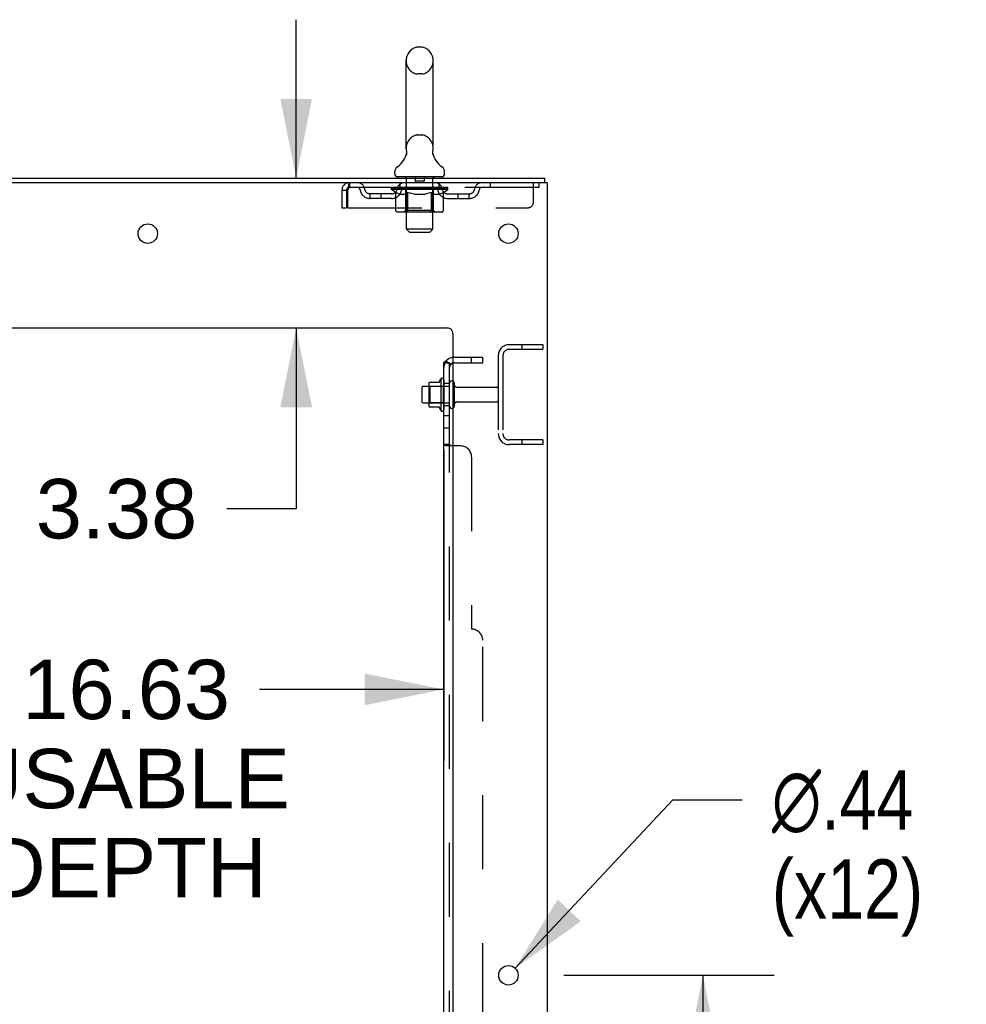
# Model space of a CAD drawing. Header units: inches. Extents: x 0 to 303, y 0 to 196.
# Tile 23 of 25: x 172 to 193, y 125 to 147. Entities that reach past the tile are written whole.
import ezdxf

# ---------------------------------------------------------------- set-up
doc = ezdxf.new("R2010")
doc.units = ezdxf.units.IN
doc.header["$LTSCALE"] = 16.67597
doc.header["$MEASUREMENT"] = 0
doc.linetypes.add('HIDDEN', pattern=[0.2, 0.1, -0.1])
doc.layers.get('0').update_dxf_attribs({"linetype": 'CONTINUOUS'})
for name, color, linetype in [('DEFAULT_2', 8, 'HIDDEN'), ('DIMENSIONS', 7, 'CONTINUOUS'), ('SUBPANEL', 7, 'CONTINUOUS')]:
    doc.layers.add(name, color=color, linetype=linetype)
doc.styles.get("Standard").update_dxf_attribs({"font": 'arial.ttf'})
doc.styles.add('TEXTSTYLE_1', font='gdt', dxfattribs={"width": 0.8})
doc.dimstyles.new('DIMSTYLE_1', dxfattribs={"dimtxt": 1.337645, "dimasz": 1.783526, "dimexe": 0.09, "dimexo": 0.07, "dimgap": 0.0375, "dimtad": 0, "dimtih": 1, "dimtoh": 1, "dimzin": 4, "dimdsep": 46, "dimtxsty": 'Standard', "dimblk": '_FILLED', "dimblk1": '_FILLED', "dimblk2": '_FILLED', "dimcen": 0.09, "dimadec": 3, "dimazin": 1, "dimtfac": 1, "dimtdec": 3, "dimtofl": 0, "dimtmove": 0, "dimatfit": 3, "dimldrblk": '_FILLED', "dimfxl": 0, "dimtolj": 1, "dimtzin": 4, "dimarcsym": 0})
doc.dimstyles.new('DIMSTYLE_2', dxfattribs={"dimtxt": 1.337645, "dimasz": 1.783526, "dimexe": 0.09, "dimexo": 0.07, "dimgap": 0.09, "dimtad": 0, "dimtih": 1, "dimtoh": 1, "dimzin": 4, "dimdsep": 46, "dimtxsty": 'Standard', "dimblk": '_FILLED', "dimblk1": '_FILLED', "dimblk2": '_FILLED', "dimcen": 0.09, "dimadec": 3, "dimazin": 1, "dimtfac": 1, "dimtdec": 3, "dimtofl": 0, "dimtmove": 0, "dimatfit": 1, "dimldrblk": '_FILLED', "dimfxl": 0, "dimtolj": 1, "dimtzin": 4, "dimarcsym": 0})

# ---------------------------------------------------------------- blocks, each defined once
blk = doc.blocks.new('_FILLED')
at = {"color": 0, "linetype": 'ByBlock'}
blk.add_solid([(0, 0), (-1, 0.2), (-1, -0.2)], dxfattribs=at)
blk = doc.blocks.new('*D8')
at = {"layer": 'DIMENSIONS', "color": 2, "linetype": 'Continuous'}
for p, q in [((181.504, 137.65), (181.504, 130.656)), ((164.879, 134.775), (164.879, 130.656)), ((164.879, 132.261), (171.341, 132.261)), ((181.504, 132.261), (177.353, 132.261))]:
    blk.add_line(p, q, dxfattribs=at)
at = {"layer": 'DIMENSIONS', "color": 2, "linetype": 'Continuous', "xscale": 1.7835262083, "yscale": 1.7835262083, "zscale": 1.7835262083, "rotation": 180}
blk.add_blockref('_FILLED', (164.879, 132.261), dxfattribs=at)
at = {"layer": 'DIMENSIONS', "color": 2, "linetype": 'Continuous', "xscale": 1.7835262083, "yscale": 1.7835262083, "zscale": 1.7835262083}
blk.add_blockref('_FILLED', (181.504, 132.261), dxfattribs=at)
at = {"layer": 'DIMENSIONS', "color": 2, "linetype": 'Continuous', "insert": (174.347, 132.93), "char_height": 1.3376, "width": 7.35953, "attachment_point": 2, "line_spacing_factor": 0.9}
blk.add_mtext('16.63\\PUSABLE\\PDEPTH', dxfattribs=at)
blk = doc.blocks.new('*D9')
at = {"layer": 'DIMENSIONS', "color": 2, "linetype": 'Continuous'}
for p, q in [((178.176, 143.774), (178.176, 147.341)), ((178.176, 140.399), (178.176, 136.33)), ((178.176, 136.33), (176.616, 136.33))]:
    blk.add_line(p, q, dxfattribs=at)
at = {"layer": 'DIMENSIONS', "color": 2, "linetype": 'Continuous', "xscale": 1.7835262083, "yscale": 1.7835262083, "zscale": 1.7835262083}
for p, rotation in [((178.176, 143.774), 270), ((178.176, 140.399), 90)]:
    blk.add_blockref('_FILLED', p, dxfattribs=dict(at, rotation=rotation))
at = {"layer": 'DIMENSIONS', "color": 2, "linetype": 'Continuous', "insert": (175.947, 136.999), "char_height": 1.3376, "width": 3.63501, "attachment_point": 3, "line_spacing_factor": 0.9}
blk.add_mtext('3.38', dxfattribs=at)
blk = doc.blocks.new('*D10')
at = {"layer": 'DIMENSIONS', "color": 2, "linetype": 'Continuous'}
for p, q in [((184.206, 125.824), (188.943, 125.824)), ((187.338, 125.824), (187.338, 119.733)), ((187.338, 109.124), (187.338, 115.051)), ((184.206, 109.124), (188.943, 109.124))]:
    blk.add_line(p, q, dxfattribs=at)
at = {"layer": 'DIMENSIONS', "color": 2, "linetype": 'Continuous', "xscale": 1.7835262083, "yscale": 1.7835262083, "zscale": 1.7835262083}
for p, rotation in [((187.338, 125.824), 90), ((187.338, 109.124), 270)]:
    blk.add_blockref('_FILLED', p, dxfattribs=dict(at, rotation=rotation))
at = {"layer": 'DIMENSIONS', "color": 2, "linetype": 'Continuous', "insert": (187.338, 119.064), "char_height": 1.3376, "width": 4.6743, "attachment_point": 2, "line_spacing_factor": 0.9}
blk.add_mtext('16.70\\Ptyp.', dxfattribs=at)
blk = doc.blocks.new('*D11')
at = {"layer": 'DIMENSIONS', "color": 2, "linetype": 'Continuous'}
for p, q in [((183.107, 125.983), (186.664, 129.772)), ((186.664, 129.772), (188.224, 129.772))]:
    blk.add_line(p, q, dxfattribs=at)
at = {"layer": 'DIMENSIONS', "color": 2, "linetype": 'Continuous', "xscale": 1.7835262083, "yscale": 1.7835262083, "zscale": 1.7835262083, "rotation": 226.8104951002}
blk.add_blockref('_FILLED', (183.107, 125.983), dxfattribs=at)
at = {"layer": 'DIMENSIONS', "color": 2, "linetype": 'Continuous', "insert": (188.893, 130.441), "char_height": 1.33764, "width": 4.37925, "attachment_point": 1, "line_spacing_factor": 0.9, "style": 'TEXTSTYLE_1'}
blk.add_mtext('{\\fgdt;n}\\fArial;.44\\P(x12)', dxfattribs=at)

msp = doc.modelspace()

# ---------------------------------------------------------------- linework, layer by layer
at = {"color": 7, "linetype": 'Continuous'}
for p, q in [((181.001, 146.719), (180.914, 146.719)), ((180.652, 144.444), (180.652, 146.419)), ((181.264, 144.444), (181.264, 146.419)), ((181.252, 144.355), (181.253, 144.36)), ((181.252, 144.35), (181.252, 144.355)), ((181.252, 144.345), (181.252, 144.35)), ((181.252, 144.34), (181.252, 144.345)), ((181.252, 144.335), (181.252, 144.34)), ((181.252, 144.33), (181.252, 144.335)), ((181.253, 144.36), (181.254, 144.365)), ((181.255, 144.37), (181.256, 144.374)), ((180.658, 144.301), (180.656, 144.297)), ((181.253, 144.325), (181.252, 144.33)), ((181.253, 144.321), (181.253, 144.326)), ((181.254, 144.316), (181.253, 144.321)), ((181.255, 144.311), (181.254, 144.316)), ((181.256, 144.307), (181.255, 144.311)), ((180.395, 143.873), (180.395, 143.912)), ((181.52, 143.873), (181.52, 143.912)), ((180.458, 143.804), (180.458, 143.774)), ((181.458, 143.804), (180.458, 143.804)), ((181.458, 143.804), (181.458, 143.774)), ((183.781, 143.67), (183.781, 143.774)), ((181.434, 139.255), (181.434, 138.543)), ((181.004, 139.056), (181.004, 138.741)), ((181.034, 139.086), (181.168, 139.086)), ((181.168, 139.154), (181.168, 138.643)), ((181.178, 139.176), (181.406, 139.176)), ((181.034, 138.711), (181.168, 138.711)), ((181.178, 138.621), (181.406, 138.621))]:
    msp.add_line(p, q, dxfattribs=at)
at = {"color": 3, "linetype": 'Continuous'}
for p, q in [((166.022, 143.774), (183.781, 143.774)), ((183.833, 143.67), (166.027, 143.67)), ((183.833, 143.67), (183.833, 57.878)), ((169.708, 140.399), (181.583, 140.399)), ((181.708, 140.274), (181.708, 59.899))]:
    msp.add_line(p, q, dxfattribs=at)
at = {"color": 7, "linetype": 'Continuous'}
for points in [[(180.66, 144.374), (180.661, 144.37), (180.662, 144.365), (180.662, 144.36), (180.663, 144.355), (180.663, 144.35), (180.664, 144.346), (180.664, 144.341), (180.663, 144.336), (180.663, 144.331), (180.663, 144.326), (180.662, 144.321), (180.661, 144.316), (180.66, 144.311), (180.659, 144.306), (180.658, 144.301)], [(181.254, 144.365), (181.255, 144.37), (181.256, 144.374)]]:
    msp.add_lwpolyline(points, dxfattribs=at)
at = {"color": 3, "linetype": 'Continuous'}
for centre in [(174.833, 142.524), (182.958, 142.524), (182.958, 125.824)]:
    msp.add_circle(centre, 0.219, dxfattribs=at)
at = {"color": 7, "linetype": 'Continuous'}
for centre, radius, start, end in [((180.958, 146.419), 0.306, 105.6303, 180), ((180.914, 146.576), 0.144, 90, 105.6303), ((181.001, 146.576), 0.144, 74.3697, 90), ((180.958, 146.419), 0.306, 0, 74.3697), ((180.16, 144.461), 0.523, 304.6624, 347.2389), ((180.958, 144.444), 0.306, 180, 193.2053), ((181.756, 144.461), 0.523, 192.7611, 235.3376), ((180.958, 144.444), 0.306, 346.7947, 360), ((180.539, 143.912), 0.144, 124.6624, 180), ((181.376, 143.912), 0.144, 360, 55.3376), ((180.464, 143.873), 0.069, 180, 265), ((181.451, 143.873), 0.069, 275, 360), ((182.034, 138.899), 0.698, 149.3369, 156.0321), ((181.465, 139.233), 0.0384, 0, 145.5503), ((181.034, 139.056), 0.03, 90, 180), ((181.178, 139.166), 0.01, 90, 174.8062), ((181.309, 139.154), 0.141, 174.7919, 180), ((181.387, 139.186), 0.01, 270, 336.0321), ((181.684, 139.156), 0.055, 64.0906, 180), ((181.034, 138.741), 0.03, 180, 270), ((181.309, 138.643), 0.141, 180, 185.2081), ((181.178, 138.631), 0.01, 185.1938, 270), ((181.387, 138.611), 0.01, 23.9679, 90), ((182.034, 138.899), 0.698, 203.9679, 210.6631), ((181.684, 138.641), 0.055, 180, 295.9094), ((181.465, 138.565), 0.0384, 214.4497, 360)]:
    msp.add_arc(centre, radius, start, end, dxfattribs=at)
at = {"color": 3, "linetype": 'Continuous'}
msp.add_arc((181.583, 140.274), 0.125, 0, 90, dxfattribs=at)
at = {"layer": 'DEFAULT_2', "color": 8, "linetype": 'HIDDEN'}
for p, q in [((181.001, 146.119), (180.914, 146.119)), ((181.001, 144.744), (180.914, 144.744)), ((179.375, 143.67), (179.375, 143.566)), ((180.52, 143.566), (180.52, 143.67)), ((180.638, 143.804), (180.638, 143.774)), ((180.658, 142.623), (180.658, 143.774)), ((180.853, 143.794), (180.853, 143.714)), ((181.053, 143.704), (180.863, 143.704)), ((181.063, 143.794), (181.063, 143.714)), ((181.258, 142.623), (181.258, 143.774)), ((181.278, 143.804), (181.278, 143.774)), ((181.395, 143.566), (181.395, 143.67)), ((182.545, 143.67), (182.545, 143.566)), ((183.52, 143.232), (183.52, 143.67)), ((183.645, 143.67), (183.645, 143.566)), ((179.208, 143.503), (179.208, 143.107)), ((179.208, 143.503), (179.312, 143.503)), ((179.312, 143.503), (179.312, 143.107)), ((179.342, 143.107), (179.342, 143.503)), ((183.645, 143.566), (179.375, 143.566)), ((180.324, 143.519), (180.324, 143.559)), ((180.324, 143.559), (180.631, 143.559)), ((180.421, 143.451), (180.324, 143.519)), ((181.591, 143.519), (180.324, 143.519)), ((180.325, 143.559), (180.325, 143.564)), ((180.446, 143.562), (180.325, 143.564)), ((180.334, 143.559), (180.334, 143.566)), ((180.343, 143.556), (180.343, 143.559)), ((180.343, 143.556), (181.573, 143.556)), ((180.352, 143.556), (180.352, 143.559)), ((180.352, 143.556), (180.352, 143.559)), ((180.363, 143.559), (180.363, 143.566)), ((180.379, 143.556), (180.379, 143.559)), ((180.381, 143.556), (180.381, 143.559)), ((180.409, 143.559), (180.409, 143.566)), ((180.421, 143.045), (180.421, 143.451)), ((180.421, 143.451), (180.436, 143.441)), ((180.424, 143.556), (180.424, 143.559)), ((180.426, 143.556), (180.426, 143.559)), ((180.446, 143.559), (180.446, 143.562)), ((180.473, 143.559), (180.473, 143.566)), ((180.474, 143.556), (180.474, 143.559)), ((180.475, 143.556), (180.475, 143.559)), ((180.478, 143.556), (180.478, 143.559)), ((180.485, 143.556), (180.485, 143.559)), ((180.485, 143.556), (180.485, 143.559)), ((180.488, 143.556), (180.488, 143.559)), ((180.492, 143.556), (180.492, 143.56)), ((180.496, 143.556), (180.496, 143.559)), ((180.51, 143.556), (180.51, 143.559)), ((180.528, 143.556), (180.528, 143.559)), ((180.529, 143.556), (180.529, 143.562)), ((180.549, 143.556), (180.549, 143.559)), ((180.551, 143.559), (180.551, 143.566)), ((180.56, 143.556), (180.56, 143.559)), ((180.564, 143.556), (180.564, 143.559)), ((180.574, 143.556), (180.574, 143.559)), ((180.585, 143.556), (180.585, 143.563)), ((180.6, 143.556), (180.6, 143.559)), ((180.604, 143.556), (180.604, 143.559)), ((180.631, 143.556), (180.631, 143.559)), ((180.698, 143.559), (180.636, 143.559)), ((180.641, 143.559), (180.641, 143.566)), ((180.645, 143.047), (180.645, 143.516)), ((180.648, 143.556), (180.648, 143.559)), ((180.653, 143.556), (180.653, 143.559)), ((180.659, 143.556), (180.659, 143.564)), ((180.663, 143.556), (180.663, 143.559)), ((180.674, 143.556), (180.674, 143.559)), ((180.689, 143.451), (180.674, 143.441)), ((180.689, 143.045), (180.689, 143.451)), ((180.689, 143.451), (180.718, 143.441)), ((180.698, 143.556), (180.698, 143.559)), ((180.773, 143.559), (180.713, 143.559)), ((180.734, 143.556), (180.734, 143.559)), ((180.741, 143.559), (180.741, 143.566)), ((180.745, 143.556), (180.745, 143.559)), ((180.747, 143.556), (180.747, 143.565)), ((180.75, 143.556), (180.75, 143.559)), ((180.757, 143.556), (180.757, 143.559)), ((180.773, 143.556), (180.773, 143.559)), ((180.853, 143.559), (180.799, 143.559)), ((180.812, 143.556), (180.812, 143.559)), ((180.843, 143.559), (180.958, 143.566)), ((180.848, 143.559), (180.848, 143.566)), ((180.848, 143.559), (180.848, 143.566)), ((180.848, 143.566), (180.848, 143.566)), ((180.848, 143.556), (180.848, 143.559)), ((180.852, 143.556), (180.852, 143.559)), ((180.853, 143.556), (180.853, 143.559)), ((180.854, 143.556), (180.854, 143.559)), ((180.937, 143.559), (180.889, 143.559)), ((180.894, 143.556), (180.894, 143.559)), ((180.937, 143.556), (180.937, 143.559)), ((180.955, 143.559), (180.955, 143.559)), ((180.955, 143.556), (180.955, 143.559)), ((180.955, 143.556), (180.955, 143.559)), ((180.958, 143.559), (180.958, 143.566)), ((180.958, 143.566), (181.072, 143.559)), ((180.96, 143.556), (180.96, 143.559)), ((180.96, 143.556), (180.96, 143.559)), ((180.96, 143.559), (180.96, 143.559)), ((180.978, 143.556), (180.978, 143.559)), ((180.979, 143.559), (181.027, 143.559)), ((181.021, 143.556), (181.021, 143.559)), ((181.062, 143.556), (181.062, 143.559)), ((181.062, 143.556), (181.062, 143.559)), ((181.062, 143.559), (181.117, 143.559)), ((181.063, 143.556), (181.063, 143.559)), ((181.067, 143.559), (181.067, 143.566)), ((181.067, 143.566), (181.068, 143.566)), ((181.067, 143.556), (181.067, 143.559)), ((181.068, 143.559), (181.068, 143.566)), ((181.104, 143.556), (181.104, 143.559)), ((181.143, 143.556), (181.143, 143.559)), ((181.143, 143.559), (181.202, 143.559)), ((181.158, 143.556), (181.158, 143.559)), ((181.165, 143.556), (181.165, 143.559)), ((181.168, 143.556), (181.168, 143.565)), ((181.171, 143.556), (181.171, 143.559)), ((181.174, 143.559), (181.174, 143.566)), ((181.182, 143.556), (181.182, 143.559)), ((181.224, 143.45), (181.195, 143.44)), ((181.218, 143.556), (181.218, 143.559)), ((181.218, 143.559), (181.28, 143.559)), ((181.224, 143.045), (181.224, 143.45)), ((181.224, 143.45), (181.238, 143.44)), ((181.242, 143.556), (181.242, 143.559)), ((181.253, 143.556), (181.253, 143.559)), ((181.257, 143.556), (181.257, 143.564)), ((181.263, 143.556), (181.263, 143.559)), ((181.267, 143.556), (181.267, 143.559)), ((181.27, 143.047), (181.27, 143.516)), ((181.274, 143.559), (181.274, 143.566)), ((181.285, 143.556), (181.285, 143.559)), ((181.285, 143.559), (181.486, 143.559)), ((181.312, 143.556), (181.312, 143.559)), ((181.315, 143.556), (181.315, 143.559)), ((181.33, 143.556), (181.33, 143.563)), ((181.342, 143.556), (181.342, 143.559)), ((181.351, 143.556), (181.351, 143.559)), ((181.355, 143.556), (181.355, 143.559)), ((181.365, 143.559), (181.365, 143.566)), ((181.366, 143.556), (181.366, 143.559)), ((181.387, 143.556), (181.387, 143.562)), ((181.387, 143.556), (181.387, 143.559)), ((181.405, 143.556), (181.405, 143.559)), ((181.419, 143.556), (181.419, 143.559)), ((181.424, 143.556), (181.424, 143.56)), ((181.427, 143.556), (181.427, 143.559)), ((181.43, 143.556), (181.43, 143.559)), ((181.431, 143.556), (181.431, 143.559)), ((181.438, 143.556), (181.438, 143.559)), ((181.441, 143.556), (181.441, 143.559)), ((181.441, 143.556), (181.441, 143.559)), ((181.443, 143.559), (181.443, 143.566)), ((181.492, 143.45), (181.478, 143.44)), ((181.489, 143.556), (181.489, 143.559)), ((181.492, 143.556), (181.492, 143.559)), ((181.492, 143.45), (181.591, 143.519)), ((181.492, 143.045), (181.492, 143.45)), ((181.506, 143.559), (181.506, 143.566)), ((181.535, 143.556), (181.535, 143.559)), ((181.536, 143.556), (181.536, 143.559)), ((181.553, 143.559), (181.553, 143.566)), ((181.563, 143.556), (181.563, 143.559)), ((181.564, 143.556), (181.564, 143.559)), ((181.573, 143.556), (181.573, 143.559)), ((181.581, 143.559), (181.581, 143.566)), ((181.591, 143.519), (181.591, 143.566)), ((179.843, 143.315), (179.843, 143.419)), ((180.326, 143.419), (179.843, 143.419)), ((180.326, 143.315), (179.843, 143.315)), ((180.093, 143.315), (180.093, 143.419)), ((180.451, 143.432), (180.436, 143.441)), ((180.466, 143.424), (180.451, 143.432)), ((180.48, 143.418), (180.465, 143.425)), ((180.494, 143.412), (180.48, 143.418)), ((180.508, 143.408), (180.494, 143.412)), ((180.602, 143.408), (180.508, 143.408)), ((180.602, 143.408), (180.617, 143.412)), ((180.631, 143.418), (180.616, 143.412)), ((180.645, 143.424), (180.631, 143.418)), ((180.659, 143.432), (180.645, 143.424)), ((180.674, 143.441), (180.659, 143.432)), ((180.747, 143.432), (180.718, 143.441)), ((180.775, 143.425), (180.746, 143.432)), ((180.803, 143.418), (180.775, 143.425)), ((180.831, 143.412), (180.803, 143.418)), ((180.859, 143.408), (180.831, 143.412)), ((181.057, 143.408), (180.859, 143.408)), ((181.057, 143.408), (181.084, 143.412)), ((181.112, 143.418), (181.084, 143.412)), ((181.139, 143.424), (181.111, 143.418)), ((181.167, 143.432), (181.139, 143.424)), ((181.196, 143.44), (181.167, 143.432)), ((181.252, 143.432), (181.238, 143.441)), ((181.266, 143.424), (181.252, 143.432)), ((181.279, 143.418), (181.266, 143.425)), ((181.293, 143.412), (181.279, 143.418)), ((181.306, 143.408), (181.293, 143.412)), ((181.41, 143.408), (181.306, 143.408)), ((181.41, 143.408), (181.423, 143.412)), ((181.437, 143.418), (181.423, 143.412)), ((181.45, 143.424), (181.437, 143.418)), ((181.464, 143.432), (181.45, 143.424)), ((181.478, 143.44), (181.464, 143.432)), ((181.589, 143.419), (182.072, 143.419)), ((181.589, 143.315), (182.072, 143.315)), ((181.822, 143.315), (181.822, 143.419)), ((182.072, 143.315), (182.072, 143.419)), ((179.208, 143.107), (179.312, 143.107)), ((179.342, 143.107), (183.395, 143.107)), ((181.449, 143.008), (180.464, 143.008)), ((180.645, 143.047), (180.605, 143.008)), ((181.27, 143.047), (180.645, 143.047)), ((181.208, 143.009), (181.21, 143.01)), ((181.21, 143.01), (181.213, 143.012)), ((181.213, 143.012), (181.215, 143.014)), ((181.27, 143.047), (181.31, 143.008)), ((180.727, 142.554), (180.658, 142.623)), ((181.258, 142.623), (180.658, 142.623)), ((181.189, 142.554), (181.258, 142.623)), ((180.727, 142.554), (181.189, 142.554)), ((182.975, 140.024), (183.729, 140.024)), ((182.975, 139.92), (183.729, 139.92)), ((183.259, 140.024), (183.259, 139.92)), ((183.729, 140.024), (183.729, 139.92)), ((182.729, 139.777), (182.729, 138.02)), ((182.833, 139.777), (182.833, 138.02)), ((181.504, 139.233), (181.504, 138.565)), ((181.188, 139.082), (181.168, 139.102)), ((181.168, 139.086), (181.629, 139.086)), ((181.188, 139.082), (181.188, 138.715)), ((181.484, 139.082), (181.188, 139.082)), ((181.484, 139.082), (181.504, 139.102)), ((181.484, 139.082), (181.484, 138.715)), ((181.629, 138.641), (181.629, 139.156)), ((181.739, 138.641), (181.739, 139.156)), ((181.801, 139.064), (182.699, 139.064)), ((181.188, 138.715), (181.168, 138.695)), ((181.168, 138.711), (181.629, 138.711)), ((181.484, 138.715), (181.188, 138.715)), ((181.484, 138.715), (181.504, 138.695)), ((181.801, 138.734), (182.699, 138.734)), ((183.729, 137.878), (182.975, 137.878)), ((183.729, 137.774), (182.975, 137.774)), ((183.259, 137.878), (183.259, 137.774)), ((183.729, 137.878), (183.729, 137.774))]:
    msp.add_line(p, q, dxfattribs=at)
for points in [[(179.375, 143.67), (179.372, 143.669), (179.37, 143.666), (179.368, 143.66), (179.365, 143.653), (179.363, 143.644), (179.361, 143.633), (179.358, 143.621), (179.356, 143.607), (179.353, 143.592), (179.351, 143.575), (179.349, 143.558), (179.346, 143.54), (179.342, 143.503)], [(179.375, 143.566), (179.372, 143.565), (179.37, 143.564), (179.368, 143.562), (179.365, 143.56), (179.363, 143.556), (179.361, 143.552), (179.358, 143.547), (179.356, 143.542), (179.353, 143.536), (179.351, 143.53), (179.349, 143.524), (179.346, 143.517), (179.342, 143.503)], [(180.464, 143.008), (180.459, 143.008), (180.454, 143.009), (180.449, 143.01), (180.444, 143.012), (180.439, 143.014), (180.435, 143.017), (180.431, 143.021), (180.428, 143.025), (180.425, 143.029), (180.423, 143.034), (180.422, 143.039), (180.421, 143.045)], [(180.71, 143.008), (180.708, 143.008), (180.705, 143.009), (180.703, 143.01), (180.7, 143.012), (180.698, 143.014), (180.696, 143.017), (180.694, 143.021), (180.692, 143.025), (180.691, 143.029), (180.69, 143.034), (180.689, 143.039), (180.689, 143.045)], [(181.203, 143.008), (181.205, 143.008), (181.208, 143.009)], [(181.215, 143.014), (181.217, 143.017), (181.219, 143.021), (181.221, 143.025), (181.222, 143.029)], [(181.217, 143.017), (181.219, 143.021), (181.221, 143.025)], [(181.222, 143.029), (181.223, 143.034), (181.224, 143.039), (181.224, 143.045)], [(181.223, 143.034), (181.224, 143.039), (181.224, 143.045)], [(181.449, 143.008), (181.454, 143.008), (181.459, 143.009), (181.464, 143.01), (181.469, 143.012), (181.474, 143.014), (181.478, 143.017), (181.482, 143.021), (181.485, 143.025), (181.488, 143.029), (181.49, 143.034), (181.491, 143.039), (181.492, 143.045)]]:
    msp.add_lwpolyline(points, dxfattribs=at)
for centre, radius, start, end in [((180.958, 146.419), 0.306, 180, 254.3697), ((180.958, 146.419), 0.306, 285.6303, 360), ((180.914, 146.263), 0.144, 254.3697, 270), ((181.001, 146.263), 0.144, 270, 285.6303), ((180.958, 144.444), 0.306, 105.6303, 180), ((180.914, 144.601), 0.144, 90, 105.6303), ((181.001, 144.601), 0.144, 74.3697, 90), ((180.958, 144.444), 0.306, 0, 74.3697), ((179.375, 143.503), 0.167, 90, 180), ((179.554, 143.503), 0.167, 8.0716, 90), ((180.615, 143.503), 0.167, 90, 171.9284), ((180.464, 143.873), 0.069, 265, 270), ((180.628, 143.774), 0.03, 0, 90), ((180.843, 143.794), 0.01, 0, 90), ((180.863, 143.714), 0.01, 180, 270), ((181.053, 143.714), 0.01, 270, 360), ((181.073, 143.794), 0.01, 90, 180), ((181.288, 143.774), 0.03, 90, 180), ((181.3, 143.503), 0.167, 8.0716, 90), ((181.451, 143.873), 0.069, 270, 275), ((182.361, 143.503), 0.167, 90, 171.9284), ((179.375, 143.503), 0.063, 90, 180), ((179.554, 143.503), 0.0625, 7.9863, 90), ((179.843, 143.544), 0.229, 187.9863, 270), ((179.843, 143.544), 0.125, 188.0716, 270), ((180.326, 143.544), 0.125, 270, 351.9284), ((180.326, 143.544), 0.229, 270, 352.0137), ((180.615, 143.503), 0.0625, 90, 172.0137), ((180.605, 143.516), 0.0398, 0, 90), ((181.31, 143.516), 0.0398, 90, 180), ((181.301, 143.503), 0.0625, 7.9863, 90), ((181.589, 143.544), 0.229, 187.9863, 270), ((181.589, 143.544), 0.125, 188.0716, 270), ((182.072, 143.544), 0.125, 270, 351.9284), ((182.072, 143.544), 0.229, 270, 352.0137), ((182.361, 143.503), 0.0625, 90, 172.0137), ((183.395, 143.232), 0.125, 270, 360), ((182.975, 139.777), 0.246, 90, 180), ((182.975, 139.777), 0.142, 90, 180), ((181.684, 139.156), 0.055, 360, 64.0906), ((181.801, 139.126), 0.0625, 180, 270), ((182.699, 139.034), 0.03, 360, 90), ((181.684, 138.641), 0.055, 295.9094, 0), ((181.801, 138.671), 0.0625, 90, 180), ((182.699, 138.764), 0.03, 270, 0), ((182.975, 138.02), 0.246, 180, 270), ((182.975, 138.02), 0.142, 180, 270)]:
    msp.add_arc(centre, radius, start, end, dxfattribs=at)
for centre, major_axis, ratio, start_param, end_param in [((180.958, 143.566), (0.633, 0.007), 0.05963, 9.249616, 9.431313), ((180.958, 143.566), (0.633, 0), 0.060556, -3.083241, -2.96706), ((180.28, 143.554), (0.198, 0.002), 0.05963, 0.25549, 1.295341), ((180.958, 143.566), (0.633, 0.013), 0.05688, 2.791345, 2.965878), ((180.349, 143.554), (0.198, -0.002), 0.05963, 0.605815, 1.645666), ((180.958, 143.566), (0.633, -0.007), 0.05963, -2.96643, -2.791898), ((180.28, 143.547), (0.198, 0.004), 0.05688, 1.20151, 1.294789), ((180.349, 143.547), (0.198, 0), 0.060556, 1.551758, 1.645036), ((180.35, 143.55), (0.164, 0.002), 0.05963, 1.065228, 1.614276), ((180.305, 143.547), (0.198, 0.002), 0.05963, 1.170259, 1.376596), ((180.388, 143.55), (0.164, 0), 0.060556, 1.240391, 1.789438), ((180.33, 143.55), (0.164, 0.003), 0.05688, 0.890143, 1.43919), ((180.277, 143.554), (0.198, 0.004), 0.05688, 0.080405, 1.120256), ((180.958, 143.566), (0.633, 0.019), 0.052395, 2.616403, 2.790936), ((180.411, 143.554), (0.198, -0.004), 0.05688, 0.7809, 1.820751), ((180.958, 143.566), (0.633, -0.013), 0.05688, -2.791345, -2.616812), ((180.277, 143.547), (0.198, 0.006), 0.052395, 1.026568, 1.119847), ((180.411, 143.547), (0.198, -0.002), 0.05963, 1.72692, 1.820198), ((180.33, 143.55), (0.164, 0.005), 0.052395, 0.715201, 1.264248), ((180.444, 143.55), (0.164, -0.002), 0.05963, 1.415553, 1.9646), ((180.958, 143.566), (0.633, 0.025), 0.046319, 2.441654, 2.616187), ((180.491, 143.554), (0.198, -0.006), 0.052395, 0.955842, 1.995693), ((180.293, 143.554), (0.198, 0.006), 0.052395, -0.094537, 0.945314), ((180.958, 143.566), (0.633, -0.019), 0.052395, -2.616403, -2.44187), ((180.293, 143.547), (0.198, 0.008), 0.046319, 0.851819, 0.945098), ((180.491, 143.547), (0.198, -0.004), 0.05688, 1.902006, 1.995284), ((180.348, 143.55), (0.164, 0.006), 0.046319, 0.540452, 1.089499), ((180.515, 143.55), (0.164, -0.003), 0.05688, 1.590638, 2.139686), ((180.305, 143.554), (0.198, 0), 0.060556, 0.430652, 0.777569), ((180.958, 143.566), (0.633, 0.029), 0.038841, 2.267123, 2.441656), ((180.584, 143.554), (0.198, -0.008), 0.046319, 1.130591, 2.170442), ((180.331, 143.554), (0.198, 0.008), 0.046319, -0.269286, 0.770565), ((180.958, 143.566), (0.633, -0.025), 0.046319, -2.441654, -2.267121), ((180.331, 143.547), (0.198, 0.009), 0.038841, 0.677289, 0.770567), ((180.584, 143.547), (0.198, -0.006), 0.052395, 2.076947, 2.170226), ((180.385, 143.55), (0.164, 0.008), 0.038841, 0.365921, 0.914969), ((180.599, 143.55), (0.164, -0.005), 0.052395, 1.76558, 2.314627), ((180.958, 143.566), (0.633, 0.033), 0.030195, 2.09281, 2.267343), ((180.689, 143.554), (0.198, -0.009), 0.038841, 1.305122, 2.344973), ((180.387, 143.554), (0.198, 0.009), 0.038841, -0.443817, 0.596034), ((180.958, 143.566), (0.633, -0.029), 0.038841, -2.267123, -2.092591), ((180.387, 143.547), (0.198, 0.01), 0.030195, 0.502975, 0.596254), ((180.689, 143.547), (0.198, -0.008), 0.046319, 2.251696, 2.344975), ((180.439, 143.55), (0.164, 0.009), 0.030195, 0.191608, 0.740655), ((180.695, 143.55), (0.164, -0.006), 0.046319, 1.940329, 2.489376), ((180.46, 143.554), (0.198, 0.01), 0.030195, -0.61813, 0.421721), ((180.958, 143.566), (0.633, 0.036), 0.020645, 1.918687, 2.09322), ((180.802, 143.554), (0.198, -0.01), 0.030195, 1.479435, 2.519286), ((180.958, 143.566), (0.633, -0.033), 0.030195, -2.09281, -1.918277), ((180.46, 143.547), (0.198, 0.011), 0.020645, 0.328852, 0.422131), ((180.802, 143.547), (0.198, -0.009), 0.038841, 2.426227, 2.519505), ((180.509, 143.55), (0.164, 0.009), 0.020645, 0.017485, 0.566532), ((180.798, 143.55), (0.164, -0.008), 0.038841, 2.11486, 2.663907), ((180.549, 143.554), (0.198, 0.011), 0.020645, -0.792253, 0.247598), ((180.958, 143.566), (0.633, 0.038), 0.010478, 1.744704, 1.919237), ((180.92, 143.554), (0.198, -0.011), 0.020645, 1.653558, 2.693409), ((180.958, 143.566), (0.633, -0.036), 0.020645, -1.918687, -1.744154), ((180.549, 143.547), (0.198, 0.012), 0.010478, 0.154869, 0.248148), ((180.92, 143.547), (0.198, -0.01), 0.030195, 2.60054, 2.693819), ((180.593, 143.55), (0.164, 0.01), 0.010478, 6.126688, 6.675735), ((180.907, 143.55), (0.164, -0.009), 0.030195, 2.289173, 2.83822), ((180.65, 143.554), (0.198, 0.012), 0.010478, -0.966236, -0.000846), ((181.038, 143.554), (0.198, -0.012), 0.010478, 1.827541, 2.867392), ((180.958, 143.566), (0.633, -0.038), 0.010478, -1.744704, -1.570171), ((181.038, 143.547), (0.198, -0.011), 0.020645, 2.774664, 2.867942), ((181.016, 143.55), (0.164, -0.009), 0.020645, 2.463296, 3.012344), ((180.877, 143.554), (0.198, 0.012), 0.010478, 0.274201, 1.314052), ((180.791, 143.55), (0.164, 0.01), 0.010478, -0.000483, 0.504314), ((180.761, 143.547), (0.198, 0.012), 0.010478, 0.099668, 0.192946), ((180.958, 143.566), (0.633, 0.038), 0.010478, -1.571421, -1.396888), ((181.155, 143.547), (0.198, -0.012), 0.010478, 2.948646, 3.041925), ((181.124, 143.55), (0.164, -0.01), 0.010478, 2.637279, 3.142076), ((180.996, 143.554), (0.198, 0.011), 0.020645, 0.448184, 1.488034), ((180.899, 143.55), (0.164, 0.009), 0.020645, 0.129249, 0.678296), ((180.877, 143.547), (0.198, 0.011), 0.020645, 0.273651, 0.366929), ((181.265, 143.554), (0.198, -0.012), 0.010478, -3.140747, -2.175357), ((180.958, 143.566), (0.633, 0.036), 0.020645, -1.397439, -1.222906), ((180.958, 143.566), (0.633, -0.038), 0.010478, 1.222355, 1.396888), ((181.113, 143.554), (0.198, 0.01), 0.030195, 0.622307, 1.662158), ((181.009, 143.55), (0.164, 0.009), 0.030195, 0.303372, 0.852419), ((181.322, 143.55), (0.164, -0.01), 0.010478, 2.749043, 3.29809), ((181.366, 143.554), (0.198, -0.011), 0.020645, 2.893995, 3.933846), ((180.996, 143.547), (0.198, 0.01), 0.030195, 0.447774, 0.541052), ((181.366, 143.547), (0.198, -0.012), 0.010478, 2.893445, 2.986723), ((180.958, 143.566), (0.633, 0.033), 0.030195, -1.223315, -1.048783), ((181.226, 143.554), (0.198, 0.009), 0.038841, 0.79662, 1.836471), ((180.958, 143.566), (0.633, -0.036), 0.020645, 1.048373, 1.222906), ((181.117, 143.55), (0.164, 0.008), 0.038841, 0.477686, 1.026733), ((181.406, 143.55), (0.164, -0.009), 0.020645, 2.57506, 3.124108), ((181.455, 143.554), (0.198, -0.01), 0.030195, 2.719872, 3.759723), ((181.331, 143.554), (0.198, 0.008), 0.046319, 0.971151, 2.011002), ((181.113, 143.547), (0.198, 0.009), 0.038841, 0.622087, 0.715366), ((181.455, 143.547), (0.198, -0.011), 0.020645, 2.719462, 2.812741), ((180.958, 143.566), (0.633, 0.029), 0.038841, -1.049002, -0.874469), ((180.958, 143.566), (0.633, -0.033), 0.030195, 0.87425, 1.048783), ((181.221, 143.55), (0.164, 0.006), 0.046319, 0.652216, 1.201263), ((181.425, 143.554), (0.198, 0.006), 0.052395, 1.1459, 2.185751), ((181.476, 143.55), (0.164, -0.009), 0.030195, 2.400937, 2.949985), ((181.528, 143.554), (0.198, -0.009), 0.038841, 2.545558, 3.585409), ((181.316, 143.55), (0.164, 0.005), 0.052395, 0.826965, 1.376012), ((181.226, 143.547), (0.198, 0.008), 0.046319, 0.796618, 0.889896), ((181.528, 143.547), (0.198, -0.01), 0.030195, 2.545339, 2.638617), ((181.504, 143.554), (0.198, 0.004), 0.05688, 1.320842, 2.360692), ((180.958, 143.566), (0.633, 0.025), 0.046319, -0.874471, -0.699939), ((180.958, 143.566), (0.633, -0.029), 0.038841, 0.699936, 0.874469), ((181.585, 143.554), (0.198, -0.008), 0.046319, 2.371028, 3.410879), ((181.53, 143.55), (0.164, -0.008), 0.038841, 2.226624, 2.775671), ((181.567, 143.554), (0.198, 0.002), 0.05963, 1.495927, 2.535778), ((181.401, 143.55), (0.164, 0.003), 0.05688, 1.001907, 1.550954), ((181.622, 143.554), (0.198, -0.006), 0.052395, 2.196279, 3.23613), ((181.567, 143.55), (0.164, -0.006), 0.046319, 2.052093, 2.601141), ((181.331, 143.547), (0.198, 0.006), 0.052395, 0.971367, 1.064645), ((181.611, 143.554), (0.198, 0), 0.060556, 1.671089, 2.71094), ((181.585, 143.547), (0.198, -0.009), 0.038841, 2.371026, 2.464304), ((181.639, 143.554), (0.198, -0.004), 0.05688, 2.021337, 3.061188), ((180.958, 143.566), (0.633, 0.019), 0.052395, -0.699723, -0.52519), ((180.958, 143.566), (0.633, -0.025), 0.046319, 0.525406, 0.699939), ((181.635, 143.554), (0.198, -0.002), 0.05963, 1.846251, 2.886102), ((181.472, 143.55), (0.164, 0.002), 0.05963, 1.176993, 1.72604), ((181.586, 143.55), (0.164, -0.005), 0.052395, 1.877344, 2.426392), ((181.527, 143.55), (0.164, 0), 0.060556, 1.352155, 1.901202), ((181.585, 143.55), (0.164, -0.003), 0.05688, 1.702402, 2.25145), ((181.565, 143.55), (0.164, -0.002), 0.05963, 1.527317, 2.076364), ((181.425, 143.547), (0.198, 0.004), 0.05688, 1.146309, 1.239587), ((181.622, 143.547), (0.198, -0.008), 0.046319, 2.196495, 2.289773), ((180.958, 143.566), (0.633, 0.013), 0.05688, -0.524781, -0.350248), ((180.958, 143.566), (0.633, -0.019), 0.052395, 0.350657, 0.52519), ((181.504, 143.547), (0.198, 0.002), 0.05963, 1.321394, 1.414673), ((181.639, 143.547), (0.198, -0.006), 0.052395, 2.021746, 2.115024), ((180.958, 143.566), (0.633, 0.007), 0.05963, -0.349695, -0.175162), ((180.958, 143.566), (0.633, -0.013), 0.05688, 0.175715, 0.350248), ((181.567, 143.547), (0.198, 0), 0.060556, 1.496556, 1.589835), ((181.635, 143.547), (0.198, -0.004), 0.05688, 1.846804, 1.940083), ((181.611, 143.547), (0.198, -0.002), 0.05963, 1.671719, 1.764997), ((180.958, 143.566), (0.633, 0), 0.060556, -0.174533, 0), ((180.958, 143.566), (0.633, -0.007), 0.05963, 0.000629, 0.175162)]:
    msp.add_ellipse(centre, major_axis=major_axis, ratio=ratio, start_param=start_param, end_param=end_param, dxfattribs=at)
at = {"layer": 'SUBPANEL', "color": 8, "linetype": 'HIDDEN'}
for p, q in [((181.741, 139.743), (182.379, 139.743)), ((182.129, 139.618), (182.129, 139.743)), ((182.379, 139.618), (182.379, 139.743)), ((181.572, 139.618), (181.569, 139.618)), ((181.604, 139.618), (181.654, 139.577)), ((181.629, 139.616), (181.629, 139.618)), ((181.741, 139.618), (182.379, 139.618)), ((181.629, 139.149), (181.504, 139.149)), ((181.629, 138.649), (181.504, 138.649)), ((181.629, 138.421), (181.504, 138.421)), ((181.629, 138.14), (181.504, 138.14)), ((181.629, 63.77), (181.629, 137.778)), ((181.629, 137.776), (181.629, 137.778)), ((181.879, 137.743), (181.708, 137.743)), ((182.129, 137.493), (182.129, 133.618)), ((182.379, 68.18), (182.379, 133.368))]:
    msp.add_line(p, q, dxfattribs=at)
at = {"layer": 'SUBPANEL', "color": 3, "linetype": 'Continuous'}
for p, q in [((181.504, 61.93), (181.504, 139.618)), ((181.708, 137.743), (181.558, 137.743))]:
    msp.add_line(p, q, dxfattribs=at)
at = {"layer": 'SUBPANEL', "color": 7, "linetype": 'Continuous'}
for p, q in [((181.629, 139.618), (181.504, 139.618)), ((181.558, 139.656), (181.604, 139.618)), ((181.629, 137.778), (181.629, 139.618)), ((181.629, 137.778), (181.504, 137.778))]:
    msp.add_line(p, q, dxfattribs=at)
at = {"layer": 'SUBPANEL', "color": 3, "linetype": 'Continuous'}
for points in [[(181.534, 139.641), (181.527, 139.638), (181.523, 139.636), (181.519, 139.635), (181.516, 139.633), (181.513, 139.631), (181.51, 139.629), (181.508, 139.627), (181.506, 139.625), (181.505, 139.623), (181.504, 139.621), (181.504, 139.619), (181.504, 139.618)], [(181.558, 139.656), (181.555, 139.654), (181.553, 139.651), (181.549, 139.649), (181.546, 139.647), (181.542, 139.645), (181.538, 139.643), (181.534, 139.641)], [(181.53, 137.756), (181.527, 137.758), (181.523, 137.76), (181.519, 137.761), (181.516, 137.763), (181.513, 137.765), (181.51, 137.767), (181.508, 137.769), (181.506, 137.771), (181.505, 137.773), (181.504, 137.775), (181.504, 137.776), (181.504, 137.778)], [(181.558, 137.743), (181.555, 137.744), (181.553, 137.746), (181.549, 137.748), (181.546, 137.75), (181.542, 137.751), (181.538, 137.753), (181.53, 137.756)]]:
    msp.add_lwpolyline(points, dxfattribs=at)
at = {"layer": 'SUBPANEL', "color": 8, "linetype": 'HIDDEN'}
for points in [[(181.569, 139.618), (181.569, 139.618), (181.569, 139.618), (181.569, 139.618), (181.57, 139.618), (181.57, 139.618), (181.571, 139.618), (181.571, 139.617), (181.572, 139.617), (181.572, 139.617), (181.573, 139.617), (181.574, 139.617), (181.575, 139.617), (181.575, 139.617), (181.576, 139.617), (181.577, 139.616), (181.578, 139.616), (181.579, 139.616), (181.579, 139.616), (181.58, 139.616), (181.581, 139.616), (181.582, 139.615), (181.583, 139.615), (181.583, 139.615), (181.584, 139.615), (181.585, 139.614), (181.586, 139.614), (181.587, 139.614), (181.587, 139.614), (181.588, 139.614), (181.589, 139.613), (181.59, 139.613), (181.591, 139.613), (181.592, 139.613), (181.593, 139.612), (181.594, 139.612), (181.594, 139.612), (181.595, 139.611), (181.596, 139.611), (181.597, 139.611), (181.598, 139.61), (181.599, 139.61), (181.6, 139.61), (181.601, 139.609), (181.602, 139.609), (181.603, 139.609), (181.604, 139.608), (181.605, 139.608), (181.606, 139.608), (181.607, 139.607), (181.608, 139.607), (181.609, 139.606), (181.61, 139.606), (181.611, 139.606), (181.612, 139.605), (181.613, 139.605), (181.614, 139.604), (181.615, 139.604), (181.616, 139.603), (181.617, 139.603), (181.618, 139.603), (181.619, 139.602), (181.62, 139.602), (181.621, 139.601), (181.621, 139.601), (181.622, 139.6), (181.623, 139.6), (181.624, 139.6), (181.625, 139.599), (181.625, 139.599), (181.626, 139.598), (181.627, 139.598), (181.628, 139.598), (181.628, 139.597), (181.629, 139.597), (181.63, 139.596), (181.63, 139.596), (181.631, 139.596), (181.631, 139.595), (181.632, 139.595), (181.632, 139.595), (181.633, 139.595), (181.633, 139.595)], [(181.633, 139.595), (181.633, 139.595), (181.633, 139.595), (181.633, 139.595), (181.632, 139.595), (181.632, 139.595), (181.632, 139.595), (181.631, 139.596), (181.631, 139.596), (181.63, 139.596), (181.63, 139.597), (181.629, 139.597), (181.629, 139.598)], [(181.513, 137.765), (181.51, 137.767), (181.508, 137.769), (181.506, 137.771), (181.505, 137.773), (181.504, 137.775), (181.504, 137.776), (181.504, 137.778)], [(181.555, 137.744), (181.553, 137.746), (181.549, 137.748)], [(181.635, 137.768), (181.633, 137.77), (181.631, 137.772), (181.63, 137.773), (181.629, 137.775), (181.629, 137.776)], [(181.652, 137.755), (181.65, 137.757), (181.649, 137.758), (181.647, 137.76)], [(181.654, 137.743), (181.655, 137.745), (181.655, 137.746), (181.655, 137.748), (181.654, 137.75), (181.654, 137.752)]]:
    msp.add_lwpolyline(points, dxfattribs=at)
at = {"layer": 'SUBPANEL', "color": 7, "linetype": 'Continuous'}
for points in [[(181.633, 139.606), (181.631, 139.609), (181.63, 139.611), (181.629, 139.614), (181.629, 139.616)], [(181.643, 139.594), (181.641, 139.597), (181.639, 139.599), (181.637, 139.601), (181.635, 139.604), (181.633, 139.606)], [(181.654, 139.577), (181.655, 139.577), (181.655, 139.578), (181.655, 139.579), (181.654, 139.58), (181.654, 139.582), (181.653, 139.583), (181.652, 139.585), (181.65, 139.586), (181.649, 139.588), (181.647, 139.59), (181.643, 139.594)], [(181.639, 137.765), (181.637, 137.767), (181.635, 137.768), (181.633, 137.77), (181.631, 137.772), (181.63, 137.773), (181.629, 137.775), (181.629, 137.776), (181.629, 137.778)], [(181.654, 137.743), (181.655, 137.745), (181.655, 137.746), (181.655, 137.748), (181.654, 137.75), (181.654, 137.752), (181.653, 137.753), (181.652, 137.755), (181.65, 137.757), (181.649, 137.758), (181.647, 137.76), (181.645, 137.761), (181.643, 137.763), (181.639, 137.765)]]:
    msp.add_lwpolyline(points, dxfattribs=at)
at = {"layer": 'SUBPANEL', "color": 3, "linetype": 'Continuous'}
msp.add_arc((181.741, 139.506), 0.237, 98.0054, 140.5658, dxfattribs=at)
at = {"layer": 'SUBPANEL', "color": 8, "linetype": 'HIDDEN'}
for centre, radius, start, end in [((181.741, 139.506), 0.237, 90, 98.0054), ((181.741, 139.506), 0.237, 140.5658, 180), ((181.741, 139.506), 0.112, 90, 107.1415), ((181.879, 137.493), 0.25, 0, 90), ((182.129, 133.368), 0.25, 0, 90)]:
    msp.add_arc(centre, radius, start, end, dxfattribs=at)
at = {"layer": 'SUBPANEL', "color": 7, "linetype": 'Continuous'}
msp.add_arc((181.741, 139.506), 0.112, 107.1415, 180, dxfattribs=at)

# ---------------------------------------------------------------- dimensions: what is measured, and where the dimension line sits
at = {"layer": 'DIMENSIONS', "color": 2, "linetype": 'Continuous'}
dim = msp.add_linear_dim(base=(178.176271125, 140.398858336), p1=(183.720662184, 143.773858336), p2=(181.582662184, 140.398858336), angle=270, dimstyle='DIMSTYLE_1', dxfattribs=at)
dim.commit()
dim.dimension.update_dxf_attribs({"geometry": '*D9', "text_midpoint": (174.125139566, 136.323018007), "dimtype": 160})
dim = msp.add_linear_dim(base=(181.503662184, 132.261237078), p1=(164.878662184, 134.84538999), p2=(181.503662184, 137.72038999), text='<>\\PUSABLE\\PDEPTH', dimstyle='DIMSTYLE_1', dxfattribs=at)
dim.commit()
dim.dimension.update_dxf_attribs({"geometry": '*D8', "text_midpoint": (174.346670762, 130.254770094), "dimtype": 160})
dim = msp.add_diameter_dim_2p(p1=(183.107, 125.983), p2=(182.808, 125.664), text='%%c<>\\P(x12)', dimstyle='DIMSTYLE_2', override={"dimpost": '<>'}, dxfattribs=at)
dim.commit()
dim.dimension.update_dxf_attribs({"geometry": '*D11', "text_midpoint": (191.083, 128.769), "dimtype": 163})
dim = msp.add_linear_dim(base=(187.338, 109.124), p1=(184.136, 125.824), p2=(184.136, 109.124), angle=270, text='<>\\Ptyp.', dimstyle='DIMSTYLE_1', dxfattribs=at)
dim.commit()
dim.dimension.update_dxf_attribs({"geometry": '*D10', "text_midpoint": (187.338, 117.392), "dimtype": 160})

doc.saveas('drawing.dxf')
